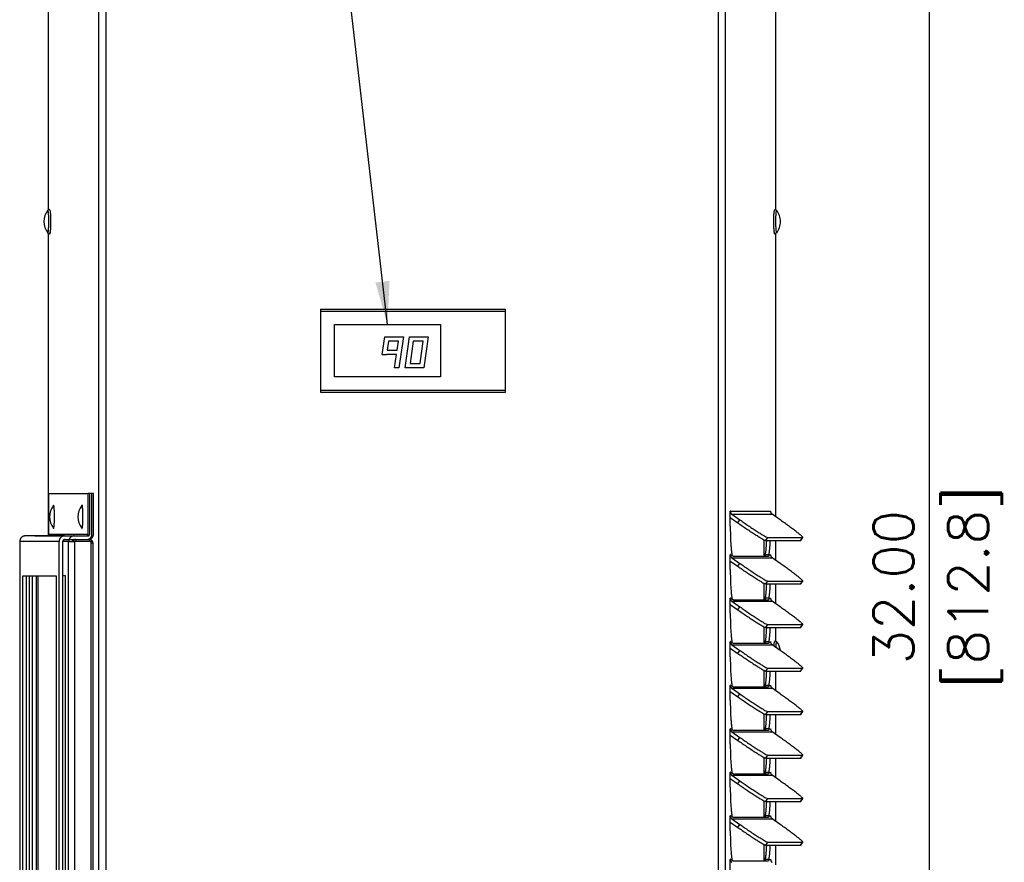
# Model space of a CAD drawing. Header units: inches. Extents: x -1 to 102, y 3 to 82.
# Tile 4 of 17: x 21 to 37, y 48 to 61. Entities that reach past the tile are written whole.
import ezdxf

# ---------------------------------------------------------------- set-up
doc = ezdxf.new("R2010")
doc.units = ezdxf.units.IN
doc.header["$LTSCALE"] = 12
doc.header["$MEASUREMENT"] = 0
doc.header["$PDSIZE"] = -1
doc.linetypes.add('SLD-Solid', pattern=[0])
for name, color, linetype, lineweight in [('DIMENSIONS', 140, 'SLD-Solid', 25), ('DIMENSIONS @ 1', 140, 'SLD-Solid', 25), ('TEXT @ 1', 140, 'SLD-Solid', 25)]:
    doc.layers.add(name, color=color, linetype=linetype, lineweight=lineweight)
doc.styles.add('ROMANS', font='romans.shx')
doc.dimstyles.new('FSTD1', dxfattribs={"dimtxt": 0.65, "dimasz": 0.7, "dimexe": 0.5, "dimexo": 0.5, "dimgap": 0.25, "dimtad": 1, "dimzin": 1, "dimdsep": 46, "dimtxsty": 'ROMANS', "dimcen": 0.5, "dimadec": 0, "dimazin": 0, "dimtfac": 1, "dimtmove": 0, "dimatfit": 3, "dimfxl": 0, "dimtolj": 1, "dimarcsym": 0})

# ---------------------------------------------------------------- blocks, each defined once
blk = doc.blocks.new('*D108')
at = {"layer": 'Defpoints', "color": 0}
for p in [(33.234, 67.972), (33.348, 35.973), (35.832, 35.973)]:
    blk.add_point(p, dxfattribs=at)
at = {"layer": 'DIMENSIONS', "color": 0, "lineweight": -2}
for p, q in [((33.734, 67.972), (36.332, 67.972)), ((35.832, 67.272), (35.832, 36.673)), ((33.848, 35.973), (36.332, 35.973))]:
    blk.add_line(p, q, dxfattribs=at)
at = {"layer": 'DIMENSIONS', "color": 0}
for points in [[(35.715, 67.272), (35.949, 67.272), (35.832, 67.972)], [(35.715, 36.673), (35.949, 36.673), (35.832, 35.973)]]:
    blk.add_solid(points, dxfattribs=at)
at = {"layer": 'DIMENSIONS', "color": 0, "char_height": 0.65, "attachment_point": 5, "rotation": 90, "style": 'ROMANS'}
for s, insert in [('\\A1;[812.8]', (36.577, 51.972)), ('\\A1;32.00', (35.257, 51.972))]:
    blk.add_mtext(s, dxfattribs=dict(at, insert=insert))

msp = doc.modelspace()

# ---------------------------------------------------------------- linework, layer by layer
for p, q in [((22.366, 35.973), (22.366, 65.528)), ((22.482, 35.973), (22.482, 65.528)), ((32.414, 35.973), (32.414, 65.528)), ((32.53, 35.973), (32.53, 65.528)), ((21.548, 58.096), (21.548, 64.709)), ((33.348, 58.096), (33.348, 64.709)), ((21.548, 52.813), (21.548, 57.709)), ((33.348, 53.112), (33.348, 57.709)), ((25.961, 56.479), (28.961, 56.479)), ((25.961, 56.479), (25.961, 56.447)), ((25.961, 56.447), (28.961, 56.447)), ((25.961, 56.447), (25.961, 55.168)), ((28.961, 56.447), (28.961, 56.479)), ((28.961, 55.168), (28.961, 56.447)), ((26.186, 55.382), (26.186, 56.232)), ((26.186, 56.232), (27.906, 56.232)), ((27.906, 56.232), (27.906, 55.382)), ((26.959, 55.747), (27.003, 56.032)), ((27.003, 56.032), (27.306, 56.032)), ((27.063, 55.962), (27.041, 55.817)), ((27.225, 55.962), (27.063, 55.962)), ((27.203, 55.817), (27.225, 55.962)), ((27.306, 56.032), (27.23, 55.532)), ((27.333, 55.532), (27.404, 56.032)), ((27.404, 56.032), (27.706, 56.032)), ((27.464, 55.962), (27.414, 55.602)), ((27.626, 55.962), (27.464, 55.962)), ((27.575, 55.602), (27.626, 55.962)), ((27.706, 56.032), (27.636, 55.532)), ((26.959, 55.747), (27.03, 55.747)), ((27.03, 55.747), (27.03, 55.747)), ((27.192, 55.747), (27.03, 55.747)), ((27.041, 55.817), (27.203, 55.817)), ((27.159, 55.532), (27.192, 55.747)), ((27.414, 55.602), (27.575, 55.602)), ((27.23, 55.532), (27.159, 55.532)), ((27.636, 55.532), (27.333, 55.532)), ((27.906, 55.382), (26.186, 55.382)), ((25.961, 55.168), (28.961, 55.168)), ((25.961, 55.168), (25.961, 55.135)), ((25.961, 55.135), (28.961, 55.135)), ((28.961, 55.135), (28.961, 55.168)), ((21.555, 53.493), (22.193, 53.493)), ((21.555, 52.833), (21.555, 53.493)), ((22.253, 53.493), (22.193, 53.493)), ((22.193, 52.833), (22.193, 53.493)), ((22.277, 53.493), (22.217, 53.493)), ((22.217, 52.833), (22.217, 53.493)), ((22.253, 52.833), (22.253, 53.493)), ((22.277, 52.833), (22.277, 53.493)), ((32.608, 53.203), (32.609, 53.203)), ((32.608, 52.962), (32.608, 53.203)), ((32.609, 53.203), (33.261, 53.203)), ((33.261, 53.203), (33.262, 53.203)), ((33.262, 53.203), (33.262, 53.195)), ((32.608, 53.102), (32.731, 53.015)), ((32.633, 53.155), (32.765, 53.063)), ((32.633, 53.155), (33.286, 53.155)), ((32.731, 53.015), (32.765, 53.063)), ((33.417, 53.063), (33.286, 53.155)), ((21.081, 52.713), (21.08, 52.713)), ((21.08, 52.713), (21.08, 47.303)), ((21.081, 52.713), (21.081, 47.303)), ((21.719, 52.713), (21.081, 52.713)), ((21.808, 52.803), (21.17, 52.803)), ((21.326, 52.803), (21.964, 52.803)), ((21.555, 52.833), (22.193, 52.833)), ((21.719, 41.393), (21.719, 52.713)), ((21.874, 52.713), (21.778, 52.713)), ((21.778, 41.393), (21.778, 52.713)), ((21.808, 52.803), (22.187, 52.803)), ((21.808, 52.743), (22.187, 52.743)), ((21.874, 41.393), (21.874, 52.713)), ((21.874, 52.713), (21.972, 52.713)), ((21.964, 52.803), (22.163, 52.803)), ((21.964, 52.743), (22.163, 52.743)), ((22.241, 52.713), (21.972, 52.713)), ((21.972, 52.713), (21.972, 41.393)), ((22.187, 52.743), (22.214, 52.743)), ((22.241, 41.393), (22.241, 52.713)), ((33.151, 52.742), (33.151, 52.469)), ((33.183, 52.729), (33.216, 52.776)), ((33.183, 52.729), (33.748, 52.729)), ((33.216, 52.776), (33.782, 52.776)), ((33.348, 52.406), (33.348, 52.729)), ((33.748, 52.729), (33.782, 52.776)), ((33.751, 52.729), (33.784, 52.777)), ((22.274, 52.683), (22.241, 52.683)), ((22.274, 41.503), (22.274, 52.683)), ((32.608, 52.497), (32.609, 52.497)), ((32.608, 52.256), (32.608, 52.497)), ((32.608, 52.396), (32.731, 52.31)), ((32.609, 52.497), (32.635, 52.497)), ((32.633, 52.449), (32.765, 52.357)), ((32.633, 52.449), (33.286, 52.449)), ((33.225, 52.469), (32.659, 52.469)), ((33.235, 52.497), (33.177, 52.497)), ((33.235, 52.497), (33.261, 52.497)), ((33.261, 52.497), (33.262, 52.497)), ((33.262, 52.497), (33.262, 52.489)), ((33.417, 52.357), (33.286, 52.449)), ((32.731, 52.31), (32.765, 52.357)), ((21.129, 52.153), (21.67, 52.153)), ((21.129, 41.953), (21.129, 52.153)), ((21.189, 41.953), (21.189, 52.153)), ((21.236, 52.153), (21.236, 41.953)), ((21.236, 52.153), (21.236, 41.953)), ((21.285, 52.153), (21.285, 41.953)), ((21.345, 52.153), (21.345, 41.953)), ((21.374, 52.153), (21.374, 41.953)), ((21.67, 52.153), (21.67, 41.953)), ((21.825, 52.153), (21.778, 52.153)), ((21.825, 41.953), (21.825, 52.153)), ((33.751, 52.023), (33.784, 52.071)), ((33.151, 52.036), (33.151, 51.763)), ((33.183, 52.023), (33.216, 52.07)), ((33.183, 52.023), (33.748, 52.023)), ((33.216, 52.07), (33.782, 52.07)), ((33.348, 51.7), (33.348, 52.023)), ((33.748, 52.023), (33.782, 52.07)), ((32.608, 51.791), (32.609, 51.791)), ((32.608, 51.55), (32.608, 51.791)), ((32.609, 51.791), (32.635, 51.791)), ((33.225, 51.763), (32.659, 51.763)), ((33.235, 51.791), (33.177, 51.791)), ((33.235, 51.791), (33.261, 51.791)), ((33.261, 51.791), (33.262, 51.791)), ((33.262, 51.791), (33.262, 51.783)), ((32.608, 51.69), (32.731, 51.604)), ((32.633, 51.743), (32.765, 51.651)), ((32.633, 51.743), (33.286, 51.743)), ((32.731, 51.604), (32.765, 51.651)), ((33.417, 51.651), (33.286, 51.743)), ((33.151, 51.33), (33.151, 51.058)), ((33.183, 51.317), (33.216, 51.364)), ((33.183, 51.317), (33.748, 51.317)), ((33.216, 51.364), (33.782, 51.364)), ((33.348, 51.096), (33.348, 51.317)), ((33.748, 51.317), (33.782, 51.364)), ((33.751, 51.318), (33.784, 51.365)), ((32.608, 51.085), (32.609, 51.085)), ((32.608, 50.844), (32.608, 51.085)), ((32.608, 50.984), (32.731, 50.898)), ((32.609, 51.085), (32.635, 51.085)), ((32.633, 51.038), (32.765, 50.945)), ((32.633, 51.038), (33.286, 51.038)), ((33.225, 51.058), (32.659, 51.058)), ((33.235, 51.085), (33.177, 51.085)), ((33.235, 51.085), (33.261, 51.085)), ((33.261, 51.085), (33.262, 51.085)), ((33.262, 51.085), (33.262, 51.077)), ((33.417, 50.945), (33.286, 51.038)), ((32.731, 50.898), (32.765, 50.945)), ((33.183, 50.611), (33.216, 50.658)), ((33.216, 50.658), (33.782, 50.658)), ((33.748, 50.611), (33.782, 50.658)), ((33.751, 50.612), (33.784, 50.659)), ((33.151, 50.624), (33.151, 50.352)), ((33.183, 50.611), (33.748, 50.611)), ((33.348, 50.288), (33.348, 50.611)), ((32.608, 50.379), (32.609, 50.379)), ((32.608, 50.138), (32.608, 50.379)), ((32.609, 50.379), (32.635, 50.379)), ((32.633, 50.332), (32.765, 50.239)), ((32.633, 50.332), (33.286, 50.332)), ((33.225, 50.352), (32.659, 50.352)), ((33.235, 50.379), (33.177, 50.379)), ((33.235, 50.379), (33.261, 50.379)), ((33.261, 50.379), (33.262, 50.379)), ((33.262, 50.379), (33.262, 50.371)), ((33.417, 50.239), (33.286, 50.332)), ((32.608, 50.278), (32.731, 50.192)), ((32.731, 50.192), (32.765, 50.239)), ((33.151, 49.918), (33.151, 49.646)), ((33.183, 49.905), (33.216, 49.953)), ((33.183, 49.905), (33.748, 49.905)), ((33.216, 49.953), (33.782, 49.953)), ((33.348, 49.582), (33.348, 49.905)), ((33.748, 49.905), (33.782, 49.953)), ((33.751, 49.906), (33.784, 49.953)), ((32.608, 49.673), (32.609, 49.673)), ((32.608, 49.432), (32.608, 49.673)), ((32.608, 49.573), (32.731, 49.486)), ((32.609, 49.673), (32.635, 49.673)), ((32.633, 49.626), (32.765, 49.533)), ((32.633, 49.626), (33.286, 49.626)), ((33.225, 49.646), (32.659, 49.646)), ((32.731, 49.486), (32.765, 49.533)), ((33.235, 49.673), (33.177, 49.673)), ((33.235, 49.673), (33.261, 49.673)), ((33.261, 49.673), (33.262, 49.673)), ((33.262, 49.673), (33.262, 49.665)), ((33.417, 49.533), (33.286, 49.626)), ((33.151, 49.212), (33.151, 48.94)), ((33.183, 49.199), (33.216, 49.247)), ((33.183, 49.199), (33.748, 49.199)), ((33.216, 49.247), (33.782, 49.247)), ((33.348, 48.876), (33.348, 49.199)), ((33.748, 49.199), (33.782, 49.247)), ((33.751, 49.2), (33.784, 49.247)), ((32.608, 48.967), (32.609, 48.967)), ((32.608, 48.726), (32.608, 48.967)), ((32.609, 48.967), (32.635, 48.967)), ((32.633, 48.92), (32.765, 48.828)), ((32.633, 48.92), (33.286, 48.92)), ((33.225, 48.94), (32.659, 48.94)), ((33.235, 48.967), (33.177, 48.967)), ((33.235, 48.967), (33.261, 48.967)), ((33.261, 48.967), (33.262, 48.967)), ((33.262, 48.967), (33.262, 48.96)), ((33.417, 48.828), (33.286, 48.92)), ((32.608, 48.867), (32.731, 48.78)), ((32.731, 48.78), (32.765, 48.828)), ((33.151, 48.506), (33.151, 48.234)), ((33.183, 48.493), (33.216, 48.541)), ((33.183, 48.493), (33.748, 48.493)), ((33.216, 48.541), (33.782, 48.541)), ((33.348, 48.171), (33.348, 48.493)), ((33.748, 48.493), (33.782, 48.541)), ((33.751, 48.494), (33.784, 48.542)), ((32.608, 48.261), (32.609, 48.261)), ((32.608, 48.02), (32.608, 48.261)), ((32.609, 48.261), (32.635, 48.261)), ((33.235, 48.261), (33.177, 48.261)), ((33.235, 48.261), (33.261, 48.261)), ((33.261, 48.261), (33.262, 48.261)), ((33.262, 48.261), (33.262, 48.254)), ((32.608, 48.161), (32.731, 48.074)), ((32.633, 48.214), (32.765, 48.122)), ((32.633, 48.214), (33.286, 48.214)), ((33.225, 48.234), (32.659, 48.234)), ((32.731, 48.074), (32.765, 48.122)), ((33.417, 48.122), (33.286, 48.214)), ((33.151, 47.801), (33.151, 47.528)), ((33.183, 47.787), (33.216, 47.835)), ((33.183, 47.787), (33.748, 47.787)), ((33.216, 47.835), (33.782, 47.835)), ((33.348, 47.465), (33.348, 47.787)), ((33.748, 47.787), (33.782, 47.835)), ((33.751, 47.788), (33.784, 47.836)), ((32.608, 47.556), (32.609, 47.556)), ((32.608, 47.315), (32.608, 47.556)), ((32.609, 47.556), (32.635, 47.556)), ((33.225, 47.528), (32.659, 47.528)), ((33.235, 47.556), (33.177, 47.556)), ((33.235, 47.556), (33.261, 47.556)), ((33.261, 47.556), (33.262, 47.556)), ((33.262, 47.556), (33.262, 47.548))]:
    msp.add_line(p, q)
for centre, radius, start, end in [((21.775, 57.903), 0.303, 142.2875, 217.7125), ((33.12, 57.903), 0.303, 0, 37.7125), ((33.12, 57.903), 0.303, 322.2875, 0), ((21.867, 53.113), 0.303, 142.2875, 217.7125), ((22.329, 53.113), 0.303, 142.2875, 217.7125), ((22.214, 52.683), 0.06, 0, 90), ((33.12, 50.903), 0.303, 7.5697, 37.7125)]:
    msp.add_arc(centre, radius, start, end)
for points, knots in [([(21.576, 58.076), (21.575, 58.079), (21.574, 58.083), (21.569, 58.091), (21.56, 58.097), (21.55, 58.097), (21.541, 58.094), (21.536, 58.09), (21.535, 58.088), (21.535, 58.087)], [0, 0, 0, 0, 0.266052, 0.43947, 0.578561, 0.7096, 0.83546, 0.949817, 1, 1, 1, 1]), ([(33.354, 58.093), (33.352, 58.094), (33.349, 58.097), (33.339, 58.097), (33.331, 58.094), (33.325, 58.089), (33.322, 58.083), (33.318, 58.074), (33.315, 58.059), (33.312, 58.033), (33.31, 58), (33.308, 57.961), (33.308, 57.926), (33.308, 57.908), (33.308, 57.903)], [0, 0, 0, 0, 0.025143, 0.064525, 0.102351, 0.13672, 0.177435, 0.249003, 0.383927, 0.521608, 0.666588, 0.808744, 0.950025, 1, 1, 1, 1]), ([(33.308, 57.903), (33.308, 57.894), (33.308, 57.874), (33.308, 57.838), (33.31, 57.8), (33.313, 57.767), (33.316, 57.742), (33.319, 57.728), (33.324, 57.718), (33.332, 57.711), (33.342, 57.707), (33.348, 57.709), (33.351, 57.71)], [0, 0, 0, 0, 0.074671, 0.217607, 0.360998, 0.505, 0.650614, 0.802051, 0.874142, 0.917814, 0.958192, 1, 1, 1, 1]), ([(21.533, 57.722), (21.534, 57.72), (21.535, 57.717), (21.542, 57.711), (21.552, 57.708), (21.562, 57.71), (21.568, 57.715), (21.573, 57.72), (21.574, 57.724), (21.575, 57.726), (21.575, 57.726)], [0, 0, 0, 0, 0.141193, 0.285879, 0.419653, 0.560548, 0.677229, 0.801549, 0.986222, 1, 1, 1, 1]), ([(32.659, 52.469), (32.659, 52.469), (32.658, 52.469), (32.656, 52.47), (32.654, 52.471), (32.652, 52.472), (32.65, 52.474), (32.647, 52.476), (32.644, 52.48), (32.64, 52.484), (32.637, 52.49), (32.636, 52.495), (32.635, 52.497)], [0, 0, 0, 0, 0.084504, 0.168959, 0.253313, 0.337518, 0.421525, 0.505283, 0.630349, 0.754591, 0.877857, 1, 1, 1, 1]), ([(33.177, 52.497), (33.176, 52.487), (33.176, 52.479), (33.176, 52.47), (33.176, 52.468), (33.176, 52.466)], [0, 0, 0, 0, 0.25, 0.25, 0.3263492, 0.3263492, 0.3263492, 0.3263492]), ([(33.227, 52.47), (33.227, 52.47), (33.226, 52.47), (33.225, 52.469), (33.225, 52.469)], [0.8576445, 0.8576445, 0.8576445, 0.8576445, 0.8732639, 1, 1, 1, 1]), ([(33.235, 52.497), (33.235, 52.495), (33.234, 52.493), (33.233, 52.489), (33.233, 52.486), (33.232, 52.483), (33.231, 52.48), (33.231, 52.478), (33.231, 52.477), (33.23, 52.476)], [0, 0, 0, 0, 0.0696543, 0.1396947, 0.2100946, 0.2808272, 0.3518643, 0.4231772, 0.4947368, 0.4947368, 0.4947368, 0.4947368]), ([(32.659, 51.763), (32.659, 51.764), (32.658, 51.764), (32.656, 51.764), (32.654, 51.765), (32.652, 51.766), (32.65, 51.768), (32.647, 51.77), (32.644, 51.774), (32.64, 51.778), (32.637, 51.784), (32.636, 51.789), (32.635, 51.791)], [0, 0, 0, 0, 0.084504, 0.168959, 0.253313, 0.337518, 0.421525, 0.505283, 0.630349, 0.754591, 0.877857, 1, 1, 1, 1]), ([(33.177, 51.791), (33.176, 51.782), (33.176, 51.773), (33.176, 51.764), (33.176, 51.762), (33.176, 51.76)], [0, 0, 0, 0, 0.25, 0.25, 0.3263492, 0.3263492, 0.3263492, 0.3263492]), ([(33.227, 51.764), (33.227, 51.764), (33.226, 51.764), (33.225, 51.764), (33.225, 51.763)], [0.8576445, 0.8576445, 0.8576445, 0.8576445, 0.8732639, 1, 1, 1, 1]), ([(33.235, 51.791), (33.235, 51.79), (33.234, 51.787), (33.233, 51.783), (33.233, 51.78), (33.232, 51.777), (33.231, 51.774), (33.231, 51.772), (33.231, 51.771), (33.23, 51.77)], [0, 0, 0, 0, 0.0696543, 0.1396947, 0.2100946, 0.2808272, 0.3518643, 0.4231772, 0.4947368, 0.4947368, 0.4947368, 0.4947368]), ([(32.659, 51.058), (32.659, 51.058), (32.658, 51.058), (32.656, 51.058), (32.654, 51.059), (32.652, 51.06), (32.65, 51.062), (32.647, 51.064), (32.644, 51.068), (32.64, 51.073), (32.637, 51.078), (32.636, 51.083), (32.635, 51.085)], [0, 0, 0, 0, 0.084504, 0.168959, 0.253313, 0.337518, 0.421525, 0.505283, 0.630349, 0.754591, 0.877857, 1, 1, 1, 1]), ([(33.177, 51.085), (33.176, 51.076), (33.176, 51.067), (33.176, 51.058), (33.176, 51.056), (33.176, 51.054)], [0, 0, 0, 0, 0.25, 0.25, 0.3263492, 0.3263492, 0.3263492, 0.3263492]), ([(33.227, 51.058), (33.227, 51.058), (33.226, 51.058), (33.225, 51.058), (33.225, 51.058)], [0.8576445, 0.8576445, 0.8576445, 0.8576445, 0.8732639, 1, 1, 1, 1]), ([(33.235, 51.085), (33.235, 51.084), (33.234, 51.081), (33.233, 51.077), (33.233, 51.074), (33.232, 51.071), (33.231, 51.069), (33.231, 51.066), (33.231, 51.065), (33.23, 51.064)], [0, 0, 0, 0, 0.0696543, 0.1396947, 0.2100946, 0.2808272, 0.3518643, 0.4231772, 0.4947368, 0.4947368, 0.4947368, 0.4947368]), ([(33.354, 51.093), (33.352, 51.094), (33.349, 51.097), (33.339, 51.097), (33.331, 51.094), (33.325, 51.089), (33.322, 51.083), (33.318, 51.074), (33.315, 51.059), (33.313, 51.039), (33.312, 51.025), (33.311, 51.02)], [0, 0, 0, 0, 0.0251432, 0.0645254, 0.1023509, 0.1367197, 0.177435, 0.2490035, 0.383927, 0.5216081, 0.5776711, 0.5776711, 0.5776711, 0.5776711]), ([(32.659, 50.352), (32.659, 50.352), (32.658, 50.352), (32.656, 50.352), (32.654, 50.353), (32.652, 50.355), (32.65, 50.356), (32.647, 50.359), (32.644, 50.362), (32.64, 50.367), (32.637, 50.372), (32.636, 50.377), (32.635, 50.379)], [0, 0, 0, 0, 0.084504, 0.168959, 0.253313, 0.337518, 0.421525, 0.505283, 0.630349, 0.754591, 0.877857, 1, 1, 1, 1]), ([(33.177, 50.379), (33.176, 50.37), (33.176, 50.361), (33.176, 50.352), (33.176, 50.35), (33.176, 50.349)], [0, 0, 0, 0, 0.25, 0.25, 0.3263492, 0.3263492, 0.3263492, 0.3263492]), ([(33.227, 50.352), (33.227, 50.352), (33.226, 50.352), (33.225, 50.352), (33.225, 50.352)], [0.8576445, 0.8576445, 0.8576445, 0.8576445, 0.8732639, 1, 1, 1, 1]), ([(33.235, 50.379), (33.235, 50.378), (33.234, 50.375), (33.233, 50.372), (33.233, 50.368), (33.232, 50.365), (33.231, 50.363), (33.231, 50.36), (33.231, 50.359), (33.23, 50.358)], [0, 0, 0, 0, 0.0696543, 0.1396947, 0.2100946, 0.2808272, 0.3518643, 0.4231772, 0.4947368, 0.4947368, 0.4947368, 0.4947368]), ([(32.659, 49.646), (32.659, 49.646), (32.658, 49.646), (32.656, 49.646), (32.654, 49.647), (32.652, 49.649), (32.65, 49.65), (32.647, 49.653), (32.644, 49.656), (32.64, 49.661), (32.637, 49.666), (32.636, 49.671), (32.635, 49.673)], [0, 0, 0, 0, 0.084504, 0.168959, 0.253313, 0.337518, 0.421525, 0.505283, 0.630349, 0.754591, 0.877857, 1, 1, 1, 1]), ([(33.177, 49.673), (33.176, 49.664), (33.176, 49.656), (33.176, 49.647), (33.176, 49.645), (33.176, 49.643)], [0, 0, 0, 0, 0.25, 0.25, 0.3263492, 0.3263492, 0.3263492, 0.3263492]), ([(33.227, 49.646), (33.227, 49.646), (33.226, 49.646), (33.225, 49.646), (33.225, 49.646)], [0.8576445, 0.8576445, 0.8576445, 0.8576445, 0.8732639, 1, 1, 1, 1]), ([(33.235, 49.673), (33.235, 49.672), (33.234, 49.669), (33.233, 49.666), (33.233, 49.662), (33.232, 49.659), (33.231, 49.657), (33.231, 49.654), (33.231, 49.653), (33.23, 49.652)], [0, 0, 0, 0, 0.0696543, 0.1396947, 0.2100946, 0.2808272, 0.3518643, 0.4231772, 0.4947368, 0.4947368, 0.4947368, 0.4947368]), ([(32.659, 48.94), (32.659, 48.94), (32.658, 48.94), (32.656, 48.941), (32.654, 48.941), (32.652, 48.943), (32.65, 48.944), (32.647, 48.947), (32.644, 48.95), (32.64, 48.955), (32.637, 48.961), (32.636, 48.965), (32.635, 48.967)], [0, 0, 0, 0, 0.084504, 0.168959, 0.253313, 0.337518, 0.421525, 0.505283, 0.630349, 0.754591, 0.877857, 1, 1, 1, 1]), ([(33.177, 48.967), (33.176, 48.958), (33.176, 48.95), (33.176, 48.941), (33.176, 48.939), (33.176, 48.937)], [0, 0, 0, 0, 0.25, 0.25, 0.3263492, 0.3263492, 0.3263492, 0.3263492]), ([(33.227, 48.94), (33.227, 48.94), (33.226, 48.94), (33.225, 48.94), (33.225, 48.94)], [0.8576445, 0.8576445, 0.8576445, 0.8576445, 0.8732639, 1, 1, 1, 1]), ([(33.235, 48.967), (33.235, 48.966), (33.234, 48.963), (33.233, 48.96), (33.233, 48.957), (33.232, 48.954), (33.231, 48.951), (33.231, 48.949), (33.231, 48.947), (33.23, 48.947)], [0, 0, 0, 0, 0.0696543, 0.1396947, 0.2100946, 0.2808272, 0.3518643, 0.4231772, 0.4947368, 0.4947368, 0.4947368, 0.4947368]), ([(32.659, 48.234), (32.659, 48.234), (32.658, 48.234), (32.656, 48.235), (32.654, 48.236), (32.652, 48.237), (32.65, 48.239), (32.647, 48.241), (32.644, 48.244), (32.64, 48.249), (32.637, 48.255), (32.636, 48.259), (32.635, 48.261)], [0, 0, 0, 0, 0.084504, 0.168959, 0.253313, 0.337518, 0.421525, 0.505283, 0.630349, 0.754591, 0.877857, 1, 1, 1, 1]), ([(33.177, 48.261), (33.176, 48.252), (33.176, 48.244), (33.176, 48.235), (33.176, 48.233), (33.176, 48.231)], [0, 0, 0, 0, 0.25, 0.25, 0.3263492, 0.3263492, 0.3263492, 0.3263492]), ([(33.235, 48.261), (33.235, 48.26), (33.234, 48.258), (33.233, 48.254), (33.233, 48.251), (33.232, 48.248), (33.231, 48.245), (33.231, 48.243), (33.231, 48.241), (33.23, 48.241)], [0, 0, 0, 0, 0.0696543, 0.1396947, 0.2100946, 0.2808272, 0.3518643, 0.4231772, 0.4947368, 0.4947368, 0.4947368, 0.4947368]), ([(33.227, 48.235), (33.227, 48.235), (33.226, 48.234), (33.225, 48.234), (33.225, 48.234)], [0.8576445, 0.8576445, 0.8576445, 0.8576445, 0.8732639, 1, 1, 1, 1]), ([(32.659, 47.528), (32.659, 47.528), (32.658, 47.528), (32.656, 47.529), (32.654, 47.53), (32.652, 47.531), (32.65, 47.533), (32.647, 47.535), (32.644, 47.538), (32.64, 47.543), (32.637, 47.549), (32.636, 47.553), (32.635, 47.556)], [0, 0, 0, 0, 0.084504, 0.168959, 0.253313, 0.337518, 0.421525, 0.505283, 0.630349, 0.754591, 0.877857, 1, 1, 1, 1]), ([(33.177, 47.556), (33.176, 47.546), (33.176, 47.538), (33.176, 47.529), (33.176, 47.527), (33.176, 47.525)], [0, 0, 0, 0, 0.25, 0.25, 0.3263492, 0.3263492, 0.3263492, 0.3263492]), ([(33.227, 47.529), (33.227, 47.529), (33.226, 47.528), (33.225, 47.528), (33.225, 47.528)], [0.8576445, 0.8576445, 0.8576445, 0.8576445, 0.8732639, 1, 1, 1, 1]), ([(33.235, 47.556), (33.235, 47.554), (33.234, 47.552), (33.233, 47.548), (33.233, 47.545), (33.232, 47.542), (33.231, 47.539), (33.231, 47.537), (33.231, 47.535), (33.23, 47.535)], [0, 0, 0, 0, 0.0696543, 0.1396947, 0.2100946, 0.2808272, 0.3518643, 0.4231772, 0.4947368, 0.4947368, 0.4947368, 0.4947368])]:
    msp.add_open_spline(points, degree=3, knots=knots)
for points, weights in [([(21.537, 57.716), (21.554, 57.716), (21.553, 57.914), (21.552, 58.112), (21.535, 58.088)], [1, 0.684942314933, 1, 0.684942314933, 1]), ([(21.576, 57.733), (21.588, 57.765), (21.588, 57.898), (21.588, 58.032), (21.577, 58.07)], [1, 0.79370292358, 1, 0.793702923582, 1]), ([(33.359, 58.089), (33.343, 58.1), (33.342, 57.908), (33.342, 57.716), (33.358, 57.716)], [1, 0.697127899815, 1, 0.697127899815, 1]), ([(21.629, 52.926), (21.646, 52.926), (21.645, 53.124), (21.644, 53.322), (21.627, 53.298)], [1, 0.684914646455, 1, 0.684914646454, 1]), ([(22.091, 52.926), (22.108, 52.926), (22.107, 53.124), (22.106, 53.322), (22.089, 53.298)], [1, 0.684914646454, 1, 0.684914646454, 1]), ([(32.609, 53.203), (32.609, 53.206), (32.608, 53.206), (32.608, 53.206), (32.608, 53.203)], [1, 0.707106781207, 1, 0.707106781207, 1]), ([(33.262, 53.203), (33.262, 53.206), (33.262, 53.206), (33.261, 53.206), (33.261, 53.203)], [1, 0.707106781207, 1, 0.707106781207, 1]), ([(32.609, 52.497), (32.609, 52.5), (32.608, 52.5), (32.608, 52.5), (32.608, 52.497)], [1, 0.707106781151, 1, 0.707106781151, 1]), ([(33.262, 52.497), (33.262, 52.5), (33.262, 52.5), (33.261, 52.5), (33.261, 52.497)], [1, 0.707106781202, 1, 0.707106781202, 1]), ([(32.609, 51.791), (32.609, 51.794), (32.608, 51.794), (32.608, 51.794), (32.608, 51.791)], [1, 0.707106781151, 1, 0.707106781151, 1]), ([(33.262, 51.791), (33.262, 51.794), (33.262, 51.794), (33.261, 51.794), (33.261, 51.791)], [1, 0.707106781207, 1, 0.707106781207, 1]), ([(32.609, 51.085), (32.609, 51.088), (32.608, 51.088), (32.608, 51.088), (32.608, 51.085)], [1, 0.707106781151, 1, 0.707106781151, 1]), ([(33.262, 51.085), (33.262, 51.088), (33.262, 51.088), (33.261, 51.088), (33.261, 51.085)], [1, 0.707106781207, 1, 0.707106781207, 1]), ([(32.609, 50.379), (32.609, 50.382), (32.608, 50.382), (32.608, 50.382), (32.608, 50.379)], [1, 0.707106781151, 1, 0.707106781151, 1]), ([(33.262, 50.379), (33.262, 50.382), (33.262, 50.382), (33.261, 50.382), (33.261, 50.379)], [1, 0.707106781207, 1, 0.707106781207, 1]), ([(32.609, 49.673), (32.609, 49.676), (32.608, 49.676), (32.608, 49.676), (32.608, 49.673)], [1, 0.707106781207, 1, 0.707106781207, 1]), ([(33.262, 49.673), (33.262, 49.676), (33.262, 49.676), (33.261, 49.676), (33.261, 49.673)], [1, 0.707106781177, 1, 0.707106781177, 1]), ([(32.609, 48.967), (32.609, 48.97), (32.608, 48.97), (32.608, 48.97), (32.608, 48.967)], [1, 0.707106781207, 1, 0.707106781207, 1]), ([(33.262, 48.967), (33.262, 48.97), (33.262, 48.97), (33.261, 48.97), (33.261, 48.967)], [1, 0.707106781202, 1, 0.707106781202, 1]), ([(32.609, 48.261), (32.609, 48.264), (32.608, 48.264), (32.608, 48.264), (32.608, 48.261)], [1, 0.707106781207, 1, 0.707106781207, 1]), ([(33.262, 48.261), (33.262, 48.264), (33.262, 48.264), (33.261, 48.264), (33.261, 48.261)], [1, 0.707106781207, 1, 0.707106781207, 1]), ([(32.609, 47.556), (32.609, 47.559), (32.608, 47.559), (32.608, 47.559), (32.608, 47.556)], [1, 0.707106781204, 1, 0.707106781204, 1]), ([(33.262, 47.556), (33.262, 47.559), (33.262, 47.559), (33.261, 47.559), (33.261, 47.556)], [1, 0.707106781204, 1, 0.707106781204, 1])]:
    msp.add_rational_spline(points, weights, degree=2, knots=[0, 0, 0, 0.5, 0.5, 1, 1, 1])
for points, weights in [([(33.36, 58.088), (33.36, 58.089), (33.359, 58.089)], [1, 0.999605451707, 1]), ([(21.534, 57.719), (21.535, 57.718), (21.535, 57.717)], [1, 0.999597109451, 1]), ([(21.535, 57.717), (21.536, 57.716), (21.537, 57.716)], [1, 0.998425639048, 1]), ([(21.569, 57.715), (21.576, 57.669), (21.58, 57.751)], [1, 0.722143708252, 1]), ([(33.316, 57.746), (33.32, 57.672), (33.327, 57.714)], [1, 0.74477739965, 1]), ([(33.358, 57.716), (33.359, 57.716), (33.359, 57.716)], [1, 0.999872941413, 1]), ([(33.359, 57.716), (33.36, 57.716), (33.36, 57.717)], [1, 0.999192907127, 1]), ([(32.609, 53.203), (32.609, 53.172), (32.633, 53.155)], [1, 0.88701083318, 1]), ([(33.261, 53.203), (33.261, 53.172), (33.286, 53.155)], [1, 0.887010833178, 1]), ([(32.765, 53.063), (33.173, 52.776), (33.216, 52.776)], [1, 0.707106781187, 1]), ([(33.782, 52.776), (33.825, 52.776), (33.417, 53.063)], [1, 0.707106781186, 1]), ([(21.626, 52.929), (21.627, 52.928), (21.627, 52.927)], [1, 0.999588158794, 1]), ([(21.627, 52.927), (21.628, 52.926), (21.629, 52.926)], [1, 0.998425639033, 1]), ([(22.088, 52.929), (22.089, 52.928), (22.089, 52.927)], [1, 0.999588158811, 1]), ([(22.089, 52.927), (22.09, 52.926), (22.091, 52.926)], [1, 0.998425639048, 1]), ([(32.608, 52.962), (32.608, 52.628), (32.635, 52.497)], [1, 0.835123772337, 1]), ([(32.731, 53.015), (33.139, 52.729), (33.183, 52.729)], [1, 0.707106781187, 1]), ([(21.17, 52.803), (21.081, 52.803), (21.081, 52.713)], [1, 0.707106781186, 1]), ([(21.525, 52.803), (21.555, 52.803), (21.555, 52.833)], [1, 0.707106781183, 1]), ([(21.808, 52.803), (21.719, 52.803), (21.719, 52.713)], [1, 0.707106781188, 1]), ([(21.808, 52.743), (21.778, 52.743), (21.778, 52.713)], [1, 0.707106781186, 1]), ([(21.964, 52.803), (21.874, 52.803), (21.874, 52.713)], [1, 0.707106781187, 1]), ([(21.964, 52.743), (21.934, 52.743), (21.934, 52.713)], [1, 0.707106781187, 1]), ([(21.991, 52.743), (21.956, 52.743), (21.939, 52.713)], [1, 0.866025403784, 1]), ([(21.996, 52.713), (21.994, 52.743), (21.991, 52.743)], [1, 0.86602540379, 1]), ([(22.163, 52.743), (22.253, 52.743), (22.253, 52.833)], [1, 0.707106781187, 1]), ([(22.163, 52.803), (22.193, 52.803), (22.193, 52.833)], [1, 0.707106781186, 1]), ([(22.187, 52.743), (22.277, 52.743), (22.277, 52.833)], [1, 0.707106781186, 1]), ([(22.187, 52.803), (22.217, 52.803), (22.217, 52.833)], [1, 0.707106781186, 1]), ([(22.219, 52.713), (22.217, 52.743), (22.214, 52.743)], [1, 0.86602540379, 1]), ([(33.177, 52.497), (33.192, 52.568), (33.199, 52.729)], [1, 0.941712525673, 1]), ([(33.235, 52.497), (33.25, 52.568), (33.257, 52.729)], [1, 0.941712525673, 1]), ([(33.748, 52.729), (33.75, 52.729), (33.751, 52.729)], [1, 0.999360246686, 1]), ([(32.609, 52.497), (32.609, 52.467), (32.633, 52.449)], [1, 0.887010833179, 1]), ([(33.261, 52.497), (33.261, 52.467), (33.286, 52.449)], [1, 0.887010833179, 1]), ([(32.608, 52.256), (32.608, 51.922), (32.635, 51.791)], [1, 0.835123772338, 1]), ([(32.731, 52.31), (33.139, 52.023), (33.183, 52.023)], [1, 0.707106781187, 1]), ([(32.765, 52.357), (33.173, 52.07), (33.216, 52.07)], [1, 0.707106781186, 1]), ([(33.782, 52.07), (33.825, 52.07), (33.417, 52.357)], [1, 0.707106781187, 1]), ([(33.177, 51.791), (33.192, 51.862), (33.199, 52.023)], [1, 0.941712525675, 1]), ([(33.235, 51.791), (33.25, 51.862), (33.257, 52.023)], [1, 0.941712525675, 1]), ([(33.748, 52.023), (33.75, 52.023), (33.751, 52.023)], [1, 0.999360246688, 1]), ([(32.609, 51.791), (32.609, 51.761), (32.633, 51.743)], [1, 0.88701083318, 1]), ([(33.261, 51.791), (33.261, 51.761), (33.286, 51.743)], [1, 0.88701083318, 1]), ([(32.731, 51.604), (33.139, 51.317), (33.183, 51.317)], [1, 0.707106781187, 1]), ([(32.765, 51.651), (33.173, 51.364), (33.216, 51.364)], [1, 0.707106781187, 1]), ([(33.782, 51.364), (33.825, 51.364), (33.417, 51.651)], [1, 0.707106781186, 1]), ([(32.608, 51.55), (32.608, 51.217), (32.635, 51.085)], [1, 0.835123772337, 1]), ([(33.177, 51.085), (33.192, 51.156), (33.199, 51.317)], [1, 0.941712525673, 1]), ([(33.235, 51.085), (33.25, 51.156), (33.257, 51.317)], [1, 0.941712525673, 1]), ([(33.748, 51.317), (33.75, 51.317), (33.751, 51.318)], [1, 0.999360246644, 1]), ([(32.609, 51.085), (32.609, 51.055), (32.633, 51.038)], [1, 0.887010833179, 1]), ([(33.261, 51.085), (33.261, 51.055), (33.286, 51.038)], [1, 0.887010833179, 1]), ([(33.359, 51.089), (33.349, 51.095), (33.344, 50.996)], [1, 0.852405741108, 1]), ([(33.36, 51.088), (33.36, 51.089), (33.359, 51.089)], [1, 0.999605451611, 1]), ([(32.608, 50.844), (32.608, 50.511), (32.635, 50.379)], [1, 0.835123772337, 1]), ([(32.731, 50.898), (33.139, 50.611), (33.183, 50.611)], [1, 0.707106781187, 1]), ([(32.765, 50.945), (33.173, 50.658), (33.216, 50.658)], [1, 0.707106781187, 1]), ([(33.782, 50.658), (33.825, 50.658), (33.417, 50.945)], [1, 0.707106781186, 1]), ([(33.177, 50.379), (33.192, 50.451), (33.199, 50.611)], [1, 0.941712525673, 1]), ([(33.235, 50.379), (33.25, 50.451), (33.257, 50.611)], [1, 0.941712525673, 1]), ([(33.748, 50.611), (33.75, 50.611), (33.751, 50.612)], [1, 0.999360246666, 1]), ([(32.609, 50.379), (32.609, 50.349), (32.633, 50.332)], [1, 0.887010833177, 1]), ([(33.261, 50.379), (33.261, 50.349), (33.286, 50.332)], [1, 0.887010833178, 1]), ([(32.731, 50.192), (33.139, 49.905), (33.183, 49.905)], [1, 0.707106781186, 1]), ([(32.765, 50.239), (33.173, 49.953), (33.216, 49.953)], [1, 0.707106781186, 1]), ([(33.782, 49.953), (33.825, 49.953), (33.417, 50.239)], [1, 0.707106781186, 1]), ([(32.608, 50.138), (32.608, 49.805), (32.635, 49.673)], [1, 0.835123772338, 1]), ([(33.177, 49.673), (33.192, 49.745), (33.199, 49.905)], [1, 0.941712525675, 1]), ([(33.235, 49.673), (33.25, 49.745), (33.257, 49.905)], [1, 0.941712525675, 1]), ([(33.748, 49.905), (33.75, 49.905), (33.751, 49.906)], [1, 0.999360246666, 1]), ([(32.609, 49.673), (32.609, 49.643), (32.633, 49.626)], [1, 0.887010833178, 1]), ([(32.765, 49.533), (33.173, 49.247), (33.216, 49.247)], [1, 0.707106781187, 1]), ([(33.261, 49.673), (33.261, 49.643), (33.286, 49.626)], [1, 0.887010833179, 1]), ([(33.782, 49.247), (33.825, 49.247), (33.417, 49.533)], [1, 0.707106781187, 1]), ([(32.608, 49.432), (32.608, 49.099), (32.635, 48.967)], [1, 0.835123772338, 1]), ([(32.731, 49.486), (33.139, 49.199), (33.183, 49.199)], [1, 0.707106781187, 1]), ([(33.177, 48.967), (33.192, 49.039), (33.199, 49.199)], [1, 0.941712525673, 1]), ([(33.235, 48.967), (33.25, 49.039), (33.257, 49.199)], [1, 0.941712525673, 1]), ([(33.748, 49.199), (33.75, 49.199), (33.751, 49.2)], [1, 0.999360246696, 1]), ([(32.609, 48.967), (32.609, 48.937), (32.633, 48.92)], [1, 0.887010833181, 1]), ([(33.261, 48.967), (33.261, 48.937), (33.286, 48.92)], [1, 0.887010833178, 1]), ([(32.608, 48.726), (32.608, 48.393), (32.635, 48.261)], [1, 0.835123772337, 1]), ([(32.731, 48.78), (33.139, 48.493), (33.183, 48.493)], [1, 0.707106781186, 1]), ([(32.765, 48.828), (33.173, 48.541), (33.216, 48.541)], [1, 0.707106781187, 1]), ([(33.782, 48.541), (33.825, 48.541), (33.417, 48.828)], [1, 0.707106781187, 1]), ([(33.177, 48.261), (33.192, 48.333), (33.199, 48.493)], [1, 0.941712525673, 1]), ([(33.235, 48.261), (33.25, 48.333), (33.257, 48.493)], [1, 0.941712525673, 1]), ([(33.748, 48.493), (33.75, 48.493), (33.751, 48.494)], [1, 0.999360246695, 1]), ([(32.609, 48.261), (32.609, 48.231), (32.633, 48.214)], [1, 0.887010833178, 1]), ([(33.261, 48.261), (33.261, 48.231), (33.286, 48.214)], [1, 0.887010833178, 1]), ([(32.765, 48.122), (33.173, 47.835), (33.216, 47.835)], [1, 0.707106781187, 1]), ([(33.782, 47.835), (33.825, 47.835), (33.417, 48.122)], [1, 0.707106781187, 1]), ([(32.608, 48.02), (32.608, 47.687), (32.635, 47.556)], [1, 0.835123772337, 1]), ([(32.731, 48.074), (33.139, 47.787), (33.183, 47.787)], [1, 0.707106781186, 1]), ([(33.177, 47.556), (33.192, 47.627), (33.199, 47.787)], [1, 0.941712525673, 1]), ([(33.235, 47.556), (33.25, 47.627), (33.257, 47.787)], [1, 0.941712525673, 1]), ([(33.748, 47.787), (33.75, 47.787), (33.751, 47.788)], [1, 0.999360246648, 1]), ([(32.609, 47.556), (32.609, 47.525), (32.633, 47.508)], [1, 0.887010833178, 1]), ([(33.261, 47.556), (33.261, 47.525), (33.286, 47.508)], [1, 0.887010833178, 1])]:
    msp.add_rational_spline(points, weights, degree=2)

# ---------------------------------------------------------------- dimensions: what is measured, and where the dimension line sits
at = {"layer": 'DIMENSIONS @ 1'}
dim = msp.add_linear_dim(base=(35.832, 35.973), p1=(33.234, 67.972), p2=(33.348, 35.973), angle=90, dimstyle='FSTD1', override={"dimscale": 1, "dimpost": '\\X', "dimtix": 0, "dimtofl": 1, "dimtmove": 0, "dimatfit": 3}, dxfattribs=at)
dim.commit()
dim.dimension.update_dxf_attribs({"geometry": '*D108', "text_midpoint": (35.832, 51.972)})

# ---------------------------------------------------------------- leaders
at = {"layer": 'TEXT @ 1'}
msp.add_leader([(27.046, 56.232), (25.287, 71.573), (24.388, 71.573)], dimstyle='FSTD1', override={"dimscale": 1}, dxfattribs=at)

doc.saveas('drawing.dxf')
